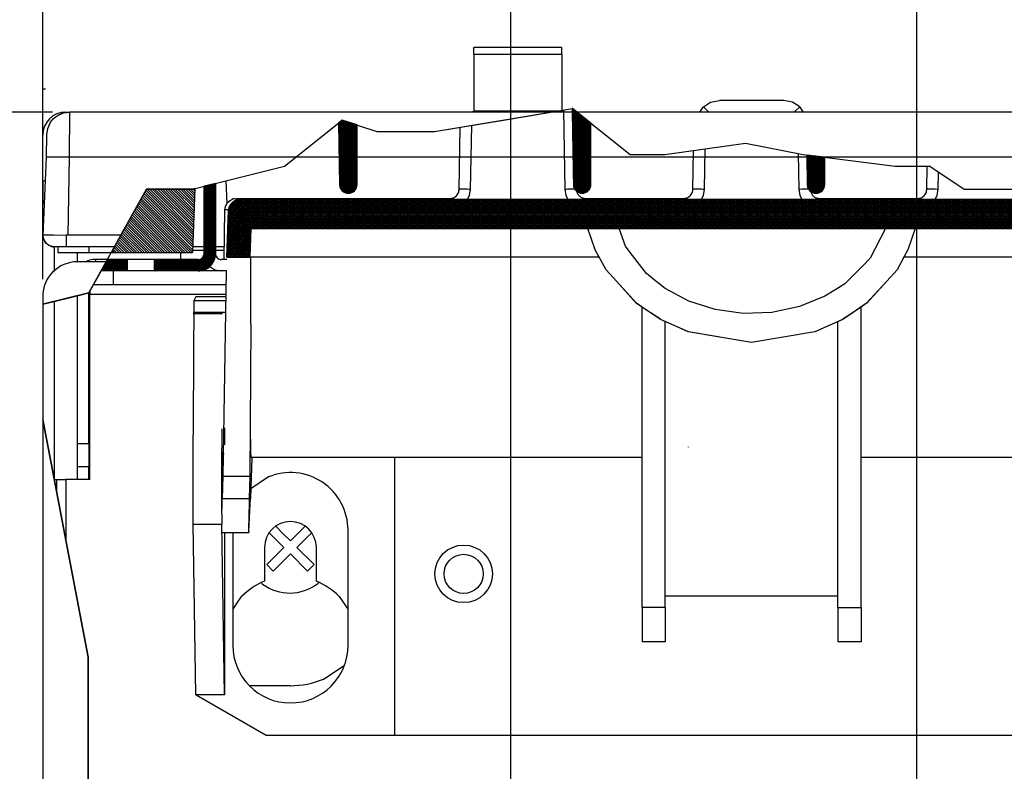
# Model space of a CAD drawing. Header units: inches. Extents: x -626 to 4489, y 2807 to 4201.
# Tile 25 of 52: x 1175 to 1260, y 3979 to 4044. Entities that reach past the tile are written whole.
import ezdxf

# ---------------------------------------------------------------- set-up
doc = ezdxf.new("R2010")
doc.units = ezdxf.units.IN
doc.layers.add('1', color=7, linetype='Continuous')
doc.styles.add('CONVERTER_11', font='txt.shx', dxfattribs={"width": 0.9})
doc.dimstyles.new('ME10_DIM_50', dxfattribs={"dimtxt": 12, "dimasz": 12, "dimexe": 2, "dimexo": 1.5, "dimgap": 2, "dimtad": 1, "dimdsep": 46, "dimtxsty": 'CONVERTER_11', "dimsah": 1, "dimcen": 0.09, "dimclrd": 2, "dimclre": 2, "dimclrt": 2, "dimadec": 0, "dimazin": 0, "dimtfac": 1, "dimtdec": 4, "dimtofl": 0, "dimtmove": 0, "dimatfit": 0, "dimfxl": 1, "dimtolj": 1, "dimtzin": 0, "dimarcsym": 0})
doc.dimstyles.new('ME10_DIM_51', dxfattribs={"dimtxt": 12, "dimasz": 12, "dimexe": 2, "dimexo": 1.5, "dimgap": 2, "dimtad": 1, "dimdsep": 46, "dimtxsty": 'CONVERTER_11', "dimsah": 1, "dimcen": 0.09, "dimclrd": 2, "dimclre": 2, "dimclrt": 2, "dimadec": 0, "dimazin": 0, "dimtfac": 1, "dimtdec": 4, "dimtofl": 0, "dimtmove": 0, "dimatfit": 0, "dimfxl": 1, "dimtolj": 1, "dimtzin": 0, "dimarcsym": 0})
doc.dimstyles.new('ME10_DIM_52', dxfattribs={"dimtxt": 12, "dimasz": 12, "dimexe": 2, "dimexo": 1.5, "dimgap": 2, "dimtad": 1, "dimdsep": 46, "dimtxsty": 'CONVERTER_11', "dimsah": 1, "dimcen": 0.09, "dimclrd": 2, "dimclre": 2, "dimclrt": 2, "dimadec": 0, "dimazin": 0, "dimtfac": 1, "dimtdec": 4, "dimtofl": 0, "dimtmove": 0, "dimatfit": 0, "dimfxl": 1, "dimtolj": 1, "dimtzin": 0, "dimarcsym": 0})
pattern_1 = [(135, (0, 0), (-0.02762135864, -0.02762135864), [])]

# ---------------------------------------------------------------- blocks, each defined once
blk = doc.blocks.new('*D117')
at = {"layer": '1', "color": 3, "lineweight": -2, "transparency": 16777216}
for p, q in [((1177.847, 4035.972), (1111.387, 4035.972)), ((1113.387, 4023.972), (1113.387, 3690.57)), ((1113.387, 3327.967), (1113.387, 3661.37)), ((1181.777, 3315.967), (1111.387, 3315.967))]:
    blk.add_line(p, q, dxfattribs=at)
at = {"layer": '1', "color": 3, "transparency": 16777216}
for points in [[(1111.387, 4023.972), (1115.387, 4023.972), (1113.387, 4035.972)], [(1111.387, 3327.967), (1115.387, 3327.967), (1113.387, 3315.967)]]:
    blk.add_solid(points, dxfattribs=at)
at = {"layer": 'Defpoints', "color": 0, "transparency": 16777216}
for p in [(1113.387, 4035.972), (1179.347, 4035.972), (1183.277, 3315.967)]:
    blk.add_point(p, dxfattribs=at)
at = {"layer": '1', "color": 3, "transparency": 16777216, "insert": (1113.387, 3675.97), "char_height": 12, "attachment_point": 5, "rotation": 90, "style": 'CONVERTER_11'}
blk.add_mtext('\\A1;719', dxfattribs=at)
blk = doc.blocks.new('*D118')
at = {"layer": '1', "color": 3, "lineweight": -2, "transparency": 16777216}
for p, q in [((1176.999, 4021.472), (1176.999, 4132.89)), ((1252.873, 3974.29), (1252.873, 4132.89)), ((1188.999, 4130.89), (1203.936, 4130.89)), ((1240.873, 4130.89), (1225.936, 4130.89))]:
    blk.add_line(p, q, dxfattribs=at)
at = {"layer": '1', "color": 3, "transparency": 16777216}
for points in [[(1188.999, 4132.89), (1188.999, 4128.89), (1176.999, 4130.89)], [(1240.873, 4132.89), (1240.873, 4128.89), (1252.873, 4130.89)]]:
    blk.add_solid(points, dxfattribs=at)
at = {"layer": 'Defpoints', "color": 0, "transparency": 16777216}
for p in [(1252.873, 4130.89), (1176.999, 4019.972), (1252.873, 3972.79)]:
    blk.add_point(p, dxfattribs=at)
at = {"layer": '1', "color": 3, "transparency": 16777216, "insert": (1214.936, 4130.89), "char_height": 12, "attachment_point": 5, "rotation": 0.00014, "style": 'CONVERTER_11'}
blk.add_mtext('\\A1;76', dxfattribs=at)
blk = doc.blocks.new('*D119')
at = {"layer": '1', "color": 3, "lineweight": -2, "transparency": 16777216}
for p, q in [((1176.999, 4021.472), (1176.999, 4074.421)), ((1217.626, 3930.94), (1217.626, 4074.421)), ((1164.999, 4072.421), (1152.999, 4072.421)), ((1229.626, 4072.421), (1241.626, 4072.421))]:
    blk.add_line(p, q, dxfattribs=at)
at = {"layer": '1', "color": 3, "transparency": 16777216}
for points in [[(1164.999, 4074.421), (1164.999, 4070.421), (1176.999, 4072.421)], [(1229.626, 4074.421), (1229.626, 4070.421), (1217.626, 4072.421)]]:
    blk.add_solid(points, dxfattribs=at)
at = {"layer": 'Defpoints', "color": 0, "transparency": 16777216}
for p in [(1217.626, 4072.421), (1176.999, 4019.972), (1217.626, 3929.44)]:
    blk.add_point(p, dxfattribs=at)
at = {"layer": '1', "color": 3, "transparency": 16777216, "insert": (1250.826, 4072.421), "char_height": 12, "attachment_point": 5, "rotation": 0.00014, "style": 'CONVERTER_11'}
blk.add_mtext('\\A1;41', dxfattribs=at)

msp = doc.modelspace()

# ---------------------------------------------------------------- hatches: boundary and pattern name
at = {"linetype": 'Continuous'}
h = msp.add_hatch(dxfattribs=at)
h.set_pattern_fill('_USER', color=253, scale=0.019531, angle=45, pattern_type=0)
h.set_pattern_definition([(45, (0, 0), (-0.01381067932, 0.01381067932), [])])
edge = h.paths.add_edge_path()
edge.add_line((1223.067, 4029.657), (1222.952, 4036.271))
edge.add_line((1222.952, 4036.271), (1222.999, 4036.279))
edge.add_line((1222.999, 4036.279), (1224.58, 4035.014))
edge.add_line((1224.58, 4035.014), (1224.58, 4029.67))
edge.add_arc((1223.83, 4029.67), 0.75, -90.00001, 0.00008, ccw=False)
edge.add_line((1223.83, 4028.92), (1223.817, 4028.92))
edge.add_arc((1223.817, 4029.67), 0.75, 181.00015, 270.00005, ccw=False)
h = msp.add_hatch(dxfattribs=at)
h.set_pattern_fill('_USER', color=253, scale=0.019531, angle=135, pattern_type=0)
h.set_pattern_definition([(135, (0, 0), (-0.01381067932, -0.01381067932), [])])
edge = h.paths.add_edge_path()
edge.add_line((1202.767, 4029.657), (1202.674, 4035.018))
edge.add_line((1202.674, 4035.018), (1202.999, 4035.279))
edge.add_line((1202.999, 4035.279), (1204.28, 4034.852))
edge.add_line((1204.28, 4034.852), (1204.28, 4029.67))
edge.add_arc((1203.53, 4029.67), 0.75, -90.00002, 0.00002, ccw=False)
edge.add_line((1203.53, 4028.92), (1203.517, 4028.92))
edge.add_arc((1203.517, 4029.67), 0.75, 181.00012, 270.00008, ccw=False)
h = msp.add_hatch(dxfattribs=at)
h.set_pattern_fill('_USER', color=253, scale=0.027621, angle=135, pattern_type=0)
h.set_pattern_definition([(135, (0, 0), (-0.01953125, -0.01953125), [])])
edge = h.paths.add_edge_path()
edge.add_line((1243.367, 4029.657), (1243.322, 4032.238))
edge.add_line((1243.322, 4032.238), (1244.88, 4032.044))
edge.add_line((1244.88, 4032.044), (1244.88, 4029.67))
edge.add_arc((1244.13, 4029.67), 0.75, -90.00007, 0.00006, ccw=False)
edge.add_line((1244.13, 4028.92), (1244.117, 4028.92))
edge.add_arc((1244.117, 4029.67), 0.75, 181.00013, 270.00007, ccw=False)
h = msp.add_hatch(dxfattribs=at)
h.set_pattern_fill('_USER', color=253, scale=0.039062, angle=135, pattern_type=0)
h.set_pattern_definition(pattern_1)
edge = h.paths.add_edge_path()
edge.add_line((1186.671, 4023.172), (1190.499, 4023.172))
edge.add_arc((1190.499, 4023.672), 0.5, 269.99877, 360.00123)
edge.add_line((1190.999, 4023.672), (1190.999, 4029.529))
edge.add_line((1190.999, 4029.529), (1191.999, 4029.779))
edge.add_line((1191.999, 4029.779), (1191.999, 4023.672))
edge.add_arc((1190.499, 4023.672), 1.5, -90.00041, 0.00041, ccw=False)
edge.add_line((1190.499, 4022.172), (1186.671, 4022.172))
edge.add_line((1186.671, 4022.172), (1186.671, 4023.172))
h = msp.add_hatch(dxfattribs=at)
h.set_pattern_fill('_USER', color=253, scale=0.15625, angle=135, pattern_type=0)
h.set_pattern_definition([(135, (0, 0), (-0.1104854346, -0.1104854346), [])])
h.paths.add_polyline_path([(1190.192, 4029.327), (1189.999, 4029.279), (1185.999, 4029.279), (1182.94, 4023.772), (1189.998, 4023.772)])
h = msp.add_hatch(dxfattribs=at)
h.set_pattern_fill('_USER', color=253, scale=0.110485, angle=135, pattern_type=0)
h.set_pattern_definition([(135, (0, 0), (-0.078125, -0.078125), [])])
h.paths.add_polyline_path([(1193.839, 4028.331), (1193.781, 4028.304), (1193.69, 4028.262), (1193.579, 4028.211), (1193.428, 4028.091), (1193.409, 4028.068), (1193.304, 4027.946), (1193.234, 4027.806), (1193.193, 4027.725), (1193.175, 4027.69), (1193.124, 4027.407), (1192.983, 4023.372), (1194.983, 4023.372), (1195.07, 4025.872), (1281.999, 4025.872), (1282.086, 4023.372), (1284.086, 4023.372), (1283.945, 4027.407), (1283.894, 4027.69), (1283.876, 4027.725), (1283.835, 4027.806), (1283.765, 4027.946), (1283.66, 4028.068), (1283.641, 4028.091), (1283.49, 4028.211), (1283.379, 4028.262), (1283.289, 4028.304), (1283.23, 4028.331), (1282.946, 4028.372), (1194.123, 4028.372)])
h = msp.add_hatch(dxfattribs=at)
h.set_pattern_fill('_USER', color=253, scale=0.110485, angle=45, pattern_type=0)
h.set_pattern_definition([(45, (0, 0), (-0.078125, 0.078125), [])])
edge = h.paths.add_edge_path()
edge.add_line((1193.124, 4027.407), (1192.983, 4023.372))
edge.add_line((1192.983, 4023.372), (1194.983, 4023.372))
edge.add_line((1194.983, 4023.372), (1195.07, 4025.872))
edge.add_line((1195.07, 4025.872), (1281.999, 4025.872))
edge.add_line((1281.999, 4025.872), (1282.086, 4023.372))
edge.add_line((1282.086, 4023.372), (1284.086, 4023.372))
edge.add_line((1284.086, 4023.372), (1283.945, 4027.407))
edge.add_arc((1282.946, 4027.372), 1, 1.99819, 89.99908)
edge.add_line((1282.946, 4028.372), (1194.123, 4028.372))
edge.add_arc((1194.123, 4027.372), 1, 90.00107, 178.00187)
h = msp.add_hatch(dxfattribs=at)
h.set_pattern_fill('_USER', color=253, scale=0.039062, angle=135, pattern_type=0)
h.set_pattern_definition(pattern_1)
h.paths.add_polyline_path([(1182.051, 4022.172), (1184.328, 4022.172), (1184.328, 4023.172), (1182.607, 4023.172)])

# ---------------------------------------------------------------- linework, layer by layer
at = {"color": 7, "linetype": 'Continuous'}
for p, q in [((1214.417, 4040.96), (1214.417, 4041.582)), ((1222.052, 4041.582), (1214.417, 4041.582)), ((1222.052, 4040.96), (1222.052, 4041.582)), ((1214.417, 4040.96), (1214.417, 4036.039)), ((1222.052, 4040.96), (1222.052, 4036.039)), ((1177.242, 4037.972), (1176.999, 4037.972)), ((1222.952, 4036.271), (1223.067, 4029.657)), ((1234.047, 4035.972), (1234.332, 4036.391)), ((1234.332, 4036.391), (1234.357, 4036.416)), ((1234.357, 4036.416), (1234.981, 4036.825)), ((1234.357, 4036.416), (1234.381, 4036.391)), ((1234.381, 4036.391), (1234.793, 4035.977)), ((1234.981, 4036.825), (1235.746, 4036.977)), ((1241.319, 4036.977), (1235.746, 4036.977)), ((1242.084, 4036.825), (1241.319, 4036.977)), ((1242.708, 4036.416), (1242.084, 4036.825)), ((1242.272, 4035.977), (1242.684, 4036.391)), ((1242.684, 4036.391), (1242.708, 4036.416)), ((1242.708, 4036.416), (1242.733, 4036.391)), ((1242.733, 4036.391), (1243.018, 4035.972)), ((1177.685, 4035.085), (1177.945, 4035.399)), ((1177.945, 4035.399), (1177.926, 4035.375)), ((1177.945, 4035.399), (1178.263, 4035.653)), ((1178.263, 4035.653), (1178.802, 4035.896)), ((1178.354, 4035.708), (1178.309, 4035.674)), ((1178.365, 4035.712), (1178.354, 4035.708)), ((1178.692, 4035.847), (1178.365, 4035.712)), ((1178.802, 4035.896), (1179.347, 4035.972)), ((1178.834, 4035.905), (1178.818, 4035.899)), ((1179.347, 4035.972), (1178.834, 4035.905)), ((1178.999, 4035.972), (1179.347, 4035.972)), ((1287, 4035.972), (1179.347, 4035.972)), ((1214.313, 4035.977), (1214.291, 4035.972)), ((1214.417, 4035.982), (1214.417, 4036.039)), ((1222.052, 4036.039), (1214.417, 4036.039)), ((1222.052, 4035.982), (1214.417, 4035.982)), ((1222.052, 4035.982), (1222.052, 4036.039)), ((1222.156, 4035.977), (1222.177, 4035.972)), ((1234.684, 4035.972), (1234.717, 4035.977)), ((1234.684, 4035.972), (1234.717, 4035.977)), ((1234.717, 4035.977), (1242.352, 4035.977)), ((1242.352, 4035.977), (1242.386, 4035.972)), ((1242.386, 4035.972), (1242.352, 4035.977)), ((1177.347, 4034.007), (1177.433, 4034.551)), ((1177.433, 4034.551), (1177.685, 4035.085)), ((1177.663, 4035.038), (1177.625, 4034.989)), ((1202.674, 4035.018), (1202.767, 4029.657)), ((1204.28, 4029.67), (1204.28, 4034.852)), ((1213.142, 4029.258), (1213.237, 4034.652)), ((1224.58, 4029.67), (1224.58, 4035.014)), ((1176.999, 4029.972), (1176.999, 4033.972)), ((1177.313, 4032.042), (1177.347, 4034.007)), ((1177.021, 4025.29), (1177.313, 4032.042)), ((1233.442, 4029.258), (1233.502, 4032.636)), ((1243.322, 4032.238), (1243.367, 4029.657)), ((1244.88, 4029.67), (1244.88, 4032.044)), ((1253.743, 4029.258), (1253.778, 4031.279)), ((1176.999, 4029.972), (1176.999, 4027.972)), ((1190.999, 4023.672), (1190.999, 4029.529)), ((1191.999, 4029.779), (1191.999, 4023.672)), ((1192.881, 4029.999), (1192.984, 4028.03)), ((1190.192, 4029.327), (1189.998, 4023.772)), ((1203.53, 4028.92), (1203.517, 4028.92)), ((1223.355, 4029.095), (1223.369, 4029.014)), ((1223.83, 4028.92), (1223.817, 4028.92)), ((1243.655, 4029.095), (1243.669, 4029.014)), ((1244.13, 4028.92), (1244.117, 4028.92)), ((1192.812, 4027.49), (1192.86, 4027.776)), ((1192.812, 4027.49), (1192.86, 4027.776)), ((1192.86, 4027.776), (1192.987, 4028.037)), ((1192.86, 4027.776), (1192.987, 4028.037)), ((1192.888, 4027.855), (1192.88, 4027.817)), ((1192.927, 4027.913), (1192.888, 4027.855)), ((1192.987, 4028.037), (1193.199, 4028.256)), ((1192.987, 4028.037), (1193.111, 4028.185)), ((1193.111, 4028.185), (1193.1, 4028.172)), ((1193.111, 4028.185), (1193.262, 4028.306)), ((1193.124, 4027.407), (1193.175, 4027.69)), ((1193.175, 4027.69), (1193.193, 4027.725)), ((1193.193, 4027.725), (1193.234, 4027.806)), ((1193.199, 4028.256), (1193.262, 4028.306)), ((1193.234, 4027.806), (1193.304, 4027.946)), ((1193.262, 4028.306), (1193.525, 4028.429)), ((1193.262, 4028.306), (1193.525, 4028.429)), ((1193.304, 4027.946), (1193.409, 4028.068)), ((1193.429, 4028.396), (1193.372, 4028.358)), ((1193.409, 4028.068), (1193.428, 4028.091)), ((1193.428, 4028.091), (1193.579, 4028.211)), ((1193.472, 4028.405), (1193.429, 4028.396)), ((1193.525, 4028.429), (1193.812, 4028.472)), ((1193.525, 4028.429), (1193.812, 4028.472)), ((1193.62, 4028.443), (1193.571, 4028.436)), ((1193.579, 4028.211), (1193.69, 4028.262)), ((1193.646, 4028.447), (1193.62, 4028.443)), ((1193.69, 4028.262), (1193.781, 4028.304)), ((1193.781, 4028.304), (1193.839, 4028.331)), ((1193.812, 4028.472), (1212.343, 4028.472)), ((1193.839, 4028.331), (1194.123, 4028.372)), ((1282.946, 4028.372), (1194.123, 4028.372)), ((1282.946, 4028.372), (1194.123, 4028.372)), ((1224.126, 4028.472), (1232.643, 4028.472)), ((1244.426, 4028.472), (1252.943, 4028.472)), ((1192.737, 4023.172), (1192.812, 4027.49)), ((1192.983, 4023.372), (1193.124, 4027.407)), ((1192.983, 4023.372), (1193.124, 4027.407)), ((1177.06, 4024.995), (1177.021, 4025.29)), ((1195.07, 4025.872), (1194.983, 4023.372)), ((1195.07, 4025.872), (1194.983, 4023.372)), ((1195.07, 4025.872), (1281.999, 4025.872)), ((1195.07, 4025.872), (1281.999, 4025.872)), ((1224.961, 4024.003), (1224.328, 4025.872)), ((1224.96, 4024.007), (1224.328, 4025.872)), ((1227.581, 4024.329), (1227.047, 4025.872)), ((1227.581, 4024.33), (1227.047, 4025.872)), ((1250.146, 4025.872), (1248.833, 4023.29)), ((1250.146, 4025.872), (1248.833, 4023.291)), ((1252.742, 4025.872), (1252.109, 4024.007)), ((1252.742, 4025.872), (1252.111, 4024.011)), ((1177.183, 4024.726), (1177.06, 4024.995)), ((1177.06, 4024.995), (1177.183, 4024.726)), ((1177.069, 4024.974), (1177.072, 4024.955)), ((1177.072, 4024.955), (1177.106, 4024.894)), ((1177.307, 4024.571), (1177.183, 4024.726)), ((1177.183, 4024.726), (1177.307, 4024.571)), ((1177.231, 4024.666), (1177.245, 4024.641)), ((1177.245, 4024.641), (1177.278, 4024.607)), ((1177.46, 4024.444), (1177.307, 4024.571)), ((1177.346, 4024.539), (1177.382, 4024.502)), ((1177.382, 4024.502), (1177.432, 4024.467)), ((1177.638, 4024.359), (1177.46, 4024.444)), ((1177.475, 4024.437), (1177.51, 4024.412)), ((1177.51, 4024.412), (1177.641, 4024.355)), ((1177.727, 4024.316), (1177.638, 4024.359)), ((1177.638, 4024.359), (1177.727, 4024.316)), ((1177.641, 4024.355), (1177.689, 4024.335)), ((1178.021, 4024.272), (1177.727, 4024.316)), ((1177.727, 4024.316), (1178.021, 4024.272)), ((1177.74, 4024.312), (1177.869, 4024.284)), ((1177.869, 4024.284), (1177.999, 4024.273)), ((1177.999, 4024.275), (1177.999, 4022.174)), ((1179.02, 4024.272), (1178.021, 4024.272)), ((1178.313, 4024.272), (1178.305, 4023.772)), ((1183.218, 4024.272), (1179.02, 4024.272)), ((1181.003, 4024.272), (1180.994, 4023.772)), ((1190.999, 4024.272), (1190.016, 4024.272)), ((1192.756, 4024.272), (1191.999, 4024.272)), ((1227.832, 4024.001), (1227.581, 4024.33)), ((1227.832, 4024.001), (1227.581, 4024.329)), ((1178.305, 4023.772), (1180.994, 4023.772)), ((1179.999, 4023.772), (1179.999, 4022.972)), ((1180.994, 4023.772), (1182.94, 4023.772)), ((1182.94, 4023.772), (1189.998, 4023.772)), ((1188.999, 4023.172), (1188.999, 4023.772)), ((1190.005, 4023.972), (1190.999, 4023.972)), ((1190.961, 4023.481), (1190.999, 4023.672)), ((1191.999, 4023.972), (1192.751, 4023.972)), ((1225.276, 4023.426), (1224.96, 4024.007)), ((1225.276, 4023.426), (1224.961, 4024.003)), ((1225.906, 4022.271), (1225.276, 4023.426)), ((1225.897, 4022.284), (1225.276, 4023.426)), ((1228.197, 4023.524), (1227.832, 4024.001)), ((1228.197, 4023.524), (1227.832, 4024.001)), ((1229.403, 4021.949), (1228.197, 4023.524)), ((1229.399, 4021.953), (1228.197, 4023.524)), ((1251.793, 4023.426), (1251.163, 4022.271)), ((1251.793, 4023.426), (1251.172, 4022.284)), ((1252.111, 4024.011), (1251.793, 4023.426)), ((1252.109, 4024.007), (1251.793, 4023.426)), ((1182.496, 4022.972), (1179.999, 4022.972)), ((1180.925, 4023.058), (1180.797, 4022.972)), ((1181.599, 4023.172), (1181.499, 4023.172)), ((1182.607, 4023.172), (1181.599, 4023.172)), ((1181.599, 4022.972), (1181.599, 4023.172)), ((1184.328, 4023.172), (1182.607, 4023.172)), ((1184.83, 4023.172), (1184.328, 4023.172)), ((1184.328, 4023.172), (1184.328, 4022.172)), ((1186.169, 4023.172), (1184.83, 4023.172)), ((1186.671, 4023.172), (1186.169, 4023.172)), ((1190.499, 4023.172), (1186.671, 4023.172)), ((1186.671, 4023.172), (1186.671, 4022.172)), ((1191.499, 4022.571), (1191.925, 4022.286)), ((1191.499, 4022.571), (1191.925, 4022.286)), ((1192.976, 4023.172), (1192.499, 4023.172)), ((1192.983, 4023.372), (1194.983, 4023.372)), ((1192.983, 4023.372), (1194.983, 4023.372)), ((1225.305, 4023.372), (1194.983, 4023.372)), ((1195.07, 4023.091), (1195.07, 4023.372)), ((1195.07, 4017.558), (1195.07, 4023.091)), ((1248.187, 4022.633), (1246.696, 4021.114)), ((1248.187, 4022.633), (1246.698, 4021.116)), ((1248.833, 4023.291), (1248.187, 4022.633)), ((1248.833, 4023.29), (1248.187, 4022.633)), ((1282.086, 4023.372), (1251.764, 4023.372)), ((1177.878, 4022.093), (1177.999, 4022.174)), ((1184.328, 4022.172), (1182.051, 4022.172)), ((1184.83, 4022.172), (1184.328, 4022.172)), ((1186.169, 4022.172), (1184.83, 4022.172)), ((1186.671, 4022.172), (1186.169, 4022.172)), ((1190.499, 4022.172), (1186.671, 4022.172)), ((1191.073, 4022.286), (1190.499, 4022.172)), ((1191.073, 4022.286), (1190.499, 4022.172)), ((1192.941, 4022.172), (1190.499, 4022.172)), ((1191.925, 4022.286), (1192.499, 4022.172)), ((1191.925, 4022.286), (1192.499, 4022.172)), ((1192.668, 4004.363), (1192.941, 4022.172)), ((1226.805, 4021.284), (1225.897, 4022.284)), ((1226.805, 4021.284), (1225.906, 4022.271)), ((1230.087, 4021.402), (1229.399, 4021.953)), ((1230.087, 4021.402), (1229.403, 4021.949)), ((1251.172, 4022.284), (1250.264, 4021.284)), ((1251.163, 4022.271), (1250.264, 4021.284)), ((1181.685, 4020.972), (1181.385, 4020.972)), ((1183.099, 4020.972), (1181.685, 4020.972)), ((1192.899, 4020.972), (1183.099, 4020.972)), ((1228.557, 4019.361), (1226.805, 4021.284)), ((1228.531, 4019.382), (1226.805, 4021.284)), ((1230.473, 4021.093), (1230.087, 4021.402)), ((1230.473, 4021.093), (1230.087, 4021.402)), ((1231.039, 4020.641), (1230.473, 4021.093)), ((1231.033, 4020.645), (1230.473, 4021.093)), ((1246.626, 4021.07), (1245.834, 4020.57)), ((1246.625, 4021.07), (1245.834, 4020.57)), ((1246.698, 4021.116), (1246.625, 4021.07)), ((1246.696, 4021.114), (1246.626, 4021.07)), ((1250.264, 4021.284), (1248.521, 4019.37)), ((1250.264, 4021.284), (1248.538, 4019.382)), ((1179.999, 4020.029), (1179.999, 4007.172)), ((1180.999, 4007.172), (1180.999, 4020.279)), ((1181.099, 4020.459), (1181.099, 4020.393)), ((1181.099, 4020.393), (1181.099, 4020.172)), ((1181.099, 4004.072), (1181.099, 4020.172)), ((1233.073, 4019.557), (1231.033, 4020.645)), ((1233.073, 4019.557), (1231.039, 4020.641)), ((1245.834, 4020.57), (1244.896, 4019.978)), ((1245.834, 4020.57), (1244.899, 4019.979)), ((1176.999, 4019.972), (1176.999, 4019.279)), ((1176.999, 4019.972), (1176.999, 3830.058)), ((1177.999, 4019.529), (1177.999, 4004.072)), ((1190.283, 4019.918), (1190.108, 4019.569)), ((1192.85, 4019.569), (1190.108, 4019.569)), ((1190.108, 4019.569), (1190.108, 4018.569)), ((1192.862, 4019.918), (1190.283, 4019.918)), ((1228.549, 4019.37), (1228.531, 4019.382)), ((1229.035, 4019.042), (1228.549, 4019.37)), ((1229.717, 4018.581), (1228.557, 4019.361)), ((1235.377, 4018.821), (1233.073, 4019.557)), ((1235.377, 4018.821), (1233.073, 4019.557)), ((1244.899, 4019.979), (1242.68, 4019.082)), ((1244.896, 4019.978), (1242.68, 4019.082)), ((1248.521, 4019.37), (1247.352, 4018.581)), ((1248.521, 4019.37), (1248.035, 4019.042)), ((1248.538, 4019.382), (1248.521, 4019.37)), ((1190.108, 4018.569), (1190.059, 4018.47)), ((1192.608, 4018.569), (1190.108, 4018.569)), ((1192.559, 4018.47), (1192.608, 4018.569)), ((1192.815, 4018.569), (1192.608, 4018.569)), ((1229.717, 4018.581), (1229.035, 4019.042)), ((1229.035, 4003.96), (1229.035, 4019.042)), ((1229.73, 4018.572), (1229.717, 4018.581)), ((1229.73, 4018.572), (1229.717, 4018.581)), ((1230.623, 4017.971), (1229.73, 4018.572)), ((1230.612, 4017.976), (1229.73, 4018.572)), ((1237.816, 4018.49), (1235.377, 4018.821)), ((1237.816, 4018.49), (1235.377, 4018.821)), ((1240.285, 4018.578), (1237.816, 4018.49)), ((1240.285, 4018.578), (1237.816, 4018.49)), ((1242.68, 4019.082), (1240.285, 4018.578)), ((1242.68, 4019.082), (1240.285, 4018.578)), ((1247.352, 4018.581), (1246.446, 4017.971)), ((1247.352, 4018.581), (1246.458, 4017.976)), ((1248.035, 4019.042), (1247.352, 4018.581)), ((1248.035, 4003.96), (1248.035, 4019.042)), ((1195.07, 4017.558), (1194.983, 4004.363)), ((1230.623, 4017.971), (1230.612, 4017.976)), ((1230.634, 4017.964), (1230.623, 4017.971)), ((1231.035, 4017.788), (1230.623, 4017.971)), ((1232.06, 4017.33), (1230.634, 4017.964)), ((1232.06, 4017.33), (1231.035, 4017.788)), ((1231.035, 4003.96), (1231.035, 4017.788)), ((1246.446, 4017.971), (1245.009, 4017.33)), ((1246.435, 4017.964), (1245.009, 4017.33)), ((1246.035, 4003.96), (1246.035, 4017.788)), ((1246.446, 4017.971), (1246.435, 4017.964)), ((1246.458, 4017.976), (1246.446, 4017.971)), ((1233.043, 4016.893), (1232.06, 4017.33)), ((1233.037, 4016.894), (1232.06, 4017.33)), ((1238.535, 4015.972), (1233.037, 4016.894)), ((1238.535, 4015.972), (1233.054, 4016.888)), ((1244.032, 4016.894), (1238.535, 4015.972)), ((1244.015, 4016.888), (1238.535, 4015.972)), ((1244.026, 4016.893), (1244.015, 4016.888)), ((1245.009, 4017.33), (1244.026, 4016.893)), ((1245.009, 4017.33), (1244.032, 4016.894)), ((1192.763, 4008.569), (1192.763, 4007.07)), ((1179.999, 4007.172), (1179.999, 4005.172)), ((1180.999, 4007.172), (1180.999, 4005.172)), ((1195.072, 4006.377), (1195.07, 4007.558)), ((1195.081, 4006.074), (1195.072, 4006.377)), ((1233.054, 4006.888), (1233.043, 4006.893)), ((1192.735, 4006.272), (1192.552, 4006.272)), ((1192.569, 4006.272), (1192.569, 4006.282)), ((1195.153, 4005.972), (1195.021, 4002.433)), ((1195.097, 4005.972), (1195.081, 4006.074)), ((1229.035, 4005.972), (1195.097, 4005.972)), ((1207.535, 4005.972), (1207.535, 3981.878)), ((1281.972, 4005.972), (1248.035, 4005.972)), ((1180.999, 4005.172), (1179.999, 4005.172)), ((1179.999, 4005.172), (1179.999, 4004.072)), ((1180.999, 4004.072), (1180.999, 4005.172)), ((1177.991, 4004.072), (1178.199, 4004.072)), ((1178.199, 4004.072), (1178.999, 4004.072)), ((1178.199, 4004.072), (1178.199, 4003.486)), ((1181.099, 4004.072), (1178.999, 4004.072)), ((1192.601, 4002.433), (1192.668, 4004.363)), ((1192.668, 4004.363), (1194.983, 4004.363)), ((1194.983, 4004.363), (1194.927, 4002.433)), ((1196.586, 4004.291), (1195.052, 4003.267)), ((1229.035, 3992.972), (1229.035, 4003.96)), ((1231.035, 3992.972), (1231.035, 4003.96)), ((1246.035, 3992.972), (1246.035, 4003.96)), ((1248.035, 3992.972), (1248.035, 4003.96)), ((1178.199, 4003.486), (1178.199, 4002.979)), ((1194.927, 4002.433), (1194.879, 4000.547)), ((1194.981, 4001.411), (1195.021, 4002.433)), ((1192.574, 4001.672), (1192.552, 4001.672)), ((1194.922, 4000.103), (1194.981, 4001.411)), ((1194.879, 4000.547), (1194.871, 4000.099)), ((1190.039, 4000.187), (1190.262, 3985.417)), ((1190.039, 4000.187), (1192.539, 4000.187)), ((1192.763, 3985.381), (1192.539, 4000.187)), ((1194.871, 4000.099), (1194.868, 3999.679)), ((1194.868, 3999.679), (1194.876, 3999.472)), ((1194.876, 3999.472), (1194.898, 3999.682)), ((1194.898, 3999.682), (1194.922, 4000.103)), ((1197.248, 3999.99), (1197.824, 3999.413)), ((1199.175, 3999.413), (1199.751, 3999.99)), ((1203.499, 3989.672), (1203.499, 3999.672)), ((1192.56, 3999.472), (1194.876, 3999.472)), ((1192.763, 3999.472), (1192.763, 3985.381)), ((1193.499, 3999.472), (1193.499, 3989.672)), ((1197.258, 3998.847), (1196.682, 3999.424)), ((1197.934, 3998.172), (1197.258, 3998.847)), ((1197.824, 3999.413), (1198.499, 3998.738)), ((1198.499, 3998.738), (1199.175, 3999.413)), ((1199.985, 3999.092), (1199.065, 3998.172)), ((1200.317, 3999.424), (1199.985, 3999.092)), ((1196.249, 3998.172), (1196.249, 3995.234)), ((1196.449, 3996.687), (1197.934, 3998.172)), ((1199.065, 3998.172), (1200.55, 3996.687)), ((1200.749, 3995.234), (1200.749, 3998.172)), ((1198.499, 3997.606), (1197.014, 3996.121)), ((1199.984, 3996.121), (1198.499, 3997.606)), ((1197.014, 3996.121), (1196.449, 3996.687)), ((1200.55, 3996.687), (1199.984, 3996.121)), ((1196.089, 3994.98), (1195.999, 3995.079)), ((1200.962, 3995.104), (1200.869, 3995.034)), ((1193.499, 3992.781), (1194.257, 3993.915)), ((1202.742, 3993.915), (1203.499, 3992.781)), ((1231.035, 3993.972), (1246.035, 3993.972)), ((1229.035, 3992.972), (1229.035, 3989.972)), ((1231.035, 3992.972), (1229.035, 3992.972)), ((1231.035, 3992.972), (1231.035, 3989.972)), ((1246.035, 3992.972), (1246.035, 3989.972)), ((1246.035, 3992.972), (1248.035, 3992.972)), ((1248.035, 3992.972), (1248.035, 3989.972)), ((1201.37, 3986.743), (1203.154, 3987.935)), ((1198.499, 3986.172), (1194.94, 3986.172)), ((1190.283, 3985.381), (1190.262, 3985.417)), ((1190.262, 3985.417), (1190.323, 3985.381)), ((1190.283, 3985.381), (1196.351, 3981.878)), ((1190.323, 3985.381), (1196.392, 3981.878)), ((1192.763, 3985.381), (1190.323, 3985.381)), ((1196.392, 3981.878), (1196.351, 3981.878)), ((1196.392, 3981.878), (1207.535, 3981.878)), ((1207.535, 3981.878), (1269.535, 3981.878)), ((1207.535, 3981.878), (1269.535, 3981.878))]:
    msp.add_line(p, q, dxfattribs=at)
at = {"color": 9, "linetype": 'Continuous'}
for p, q in [((1222.052, 4040.96), (1214.417, 4040.96)), ((1179.313, 4032.042), (1179.347, 4035.972)), ((1222.206, 4036.147), (1222.326, 4029.258)), ((1214.142, 4029.258), (1214.239, 4034.819)), ((1177.39, 4032.05), (1177.313, 4032.042)), ((1177.639, 4032.055), (1177.39, 4032.05)), ((1178.219, 4032.055), (1177.639, 4032.055)), ((1179.313, 4032.042), (1178.219, 4032.055)), ((1179.195, 4025.29), (1179.313, 4032.042)), ((1287, 4032.042), (1179.313, 4032.042)), ((1234.443, 4029.258), (1234.504, 4032.779)), ((1242.572, 4032.364), (1242.626, 4029.258)), ((1254.743, 4029.258), (1254.769, 4030.766)), ((1177.277, 4029.972), (1176.999, 4029.972)), ((1213.877, 4028.372), (1214.058, 4028.743)), ((1214.058, 4028.743), (1214.142, 4029.258)), ((1222.326, 4029.258), (1222.411, 4028.743)), ((1222.411, 4028.743), (1222.592, 4028.372)), ((1223.192, 4029.264), (1223.204, 4029.264)), ((1234.177, 4028.372), (1234.358, 4028.743)), ((1234.358, 4028.743), (1234.443, 4029.258)), ((1242.626, 4029.258), (1242.711, 4028.743)), ((1242.711, 4028.743), (1242.892, 4028.372)), ((1243.492, 4029.264), (1243.504, 4029.264)), ((1254.477, 4028.372), (1254.658, 4028.743)), ((1254.658, 4028.743), (1254.743, 4029.258)), ((1193.812, 4028.341), (1193.812, 4028.472)), ((1193.812, 4028.318), (1193.812, 4028.341)), ((1212.343, 4028.388), (1212.343, 4028.472)), ((1212.343, 4028.372), (1212.343, 4028.388)), ((1224.126, 4028.388), (1224.126, 4028.472)), ((1224.126, 4028.372), (1224.126, 4028.388)), ((1232.643, 4028.388), (1232.643, 4028.472)), ((1232.643, 4028.372), (1232.643, 4028.388)), ((1244.426, 4028.388), (1244.426, 4028.472)), ((1244.426, 4028.372), (1244.426, 4028.388)), ((1252.943, 4028.388), (1252.943, 4028.472)), ((1252.943, 4028.372), (1252.943, 4028.388)), ((1193.105, 4027.497), (1193.14, 4027.497)), ((1177.021, 4025.29), (1177.098, 4025.298)), ((1177.098, 4025.298), (1177.347, 4025.303)), ((1177.347, 4025.303), (1177.926, 4025.303)), ((1177.926, 4025.303), (1179.02, 4025.29)), ((1179.02, 4025.29), (1179.02, 4024.354)), ((1179.195, 4025.29), (1179.02, 4025.29)), ((1183.783, 4025.29), (1179.195, 4025.29)), ((1179.02, 4024.354), (1179.02, 4024.272)), ((1183.099, 4022.172), (1183.099, 4020.972)), ((1181.099, 4020.172), (1192.871, 4020.172)), ((1190.059, 4018.47), (1192.559, 4018.47)), ((1180.999, 4007.172), (1179.999, 4007.172)), ((1178.999, 4004.072), (1178.999, 3998.779)), ((1192.601, 4002.433), (1194.927, 4002.433)), ((1231.035, 3989.972), (1229.035, 3989.972)), ((1248.035, 3989.972), (1246.035, 3989.972))]:
    msp.add_line(p, q, dxfattribs=at)
at = {"color": 12, "linetype": 'Continuous'}
for p, q in [((1210.999, 4034.279), (1222.999, 4036.279)), ((1222.999, 4036.279), (1222.952, 4036.271)), ((1224.58, 4035.014), (1222.999, 4036.279)), ((1222.999, 4036.279), (1227.999, 4032.279)), ((1197.999, 4031.279), (1202.999, 4035.279)), ((1202.999, 4035.279), (1202.674, 4035.018)), ((1204.28, 4034.852), (1202.999, 4035.279)), ((1202.999, 4035.279), (1205.999, 4034.279)), ((1205.999, 4034.279), (1210.999, 4034.279)), ((1230.999, 4032.279), (1237.999, 4033.279)), ((1237.999, 4033.279), (1242.999, 4032.279)), ((1227.999, 4032.279), (1230.999, 4032.279)), ((1242.999, 4032.279), (1250.999, 4031.279)), ((1244.88, 4032.044), (1243.322, 4032.238)), ((1189.999, 4029.279), (1197.999, 4031.279)), ((1250.999, 4031.279), (1253.999, 4031.279)), ((1253.999, 4031.279), (1256.999, 4029.279)), ((1191.999, 4029.779), (1190.999, 4029.529)), ((1185.999, 4029.279), (1182.94, 4023.772)), ((1183.783, 4025.29), (1185.999, 4029.279)), ((1185.999, 4029.279), (1189.999, 4029.279)), ((1189.999, 4029.279), (1185.999, 4029.279)), ((1190.192, 4029.327), (1189.999, 4029.279)), ((1256.999, 4029.279), (1267.999, 4029.279)), ((1183.218, 4024.272), (1183.783, 4025.29)), ((1183.218, 4024.272), (1182.94, 4023.772)), ((1183.38, 4024.563), (1183.282, 4024.387)), ((1182.496, 4022.972), (1180.999, 4020.279)), ((1182.607, 4023.172), (1182.051, 4022.172)), ((1182.496, 4022.972), (1182.607, 4023.172)), ((1180.999, 4020.279), (1176.999, 4019.279)), ((1176.999, 4009.279), (1180.93, 3988.644)), ((1180.93, 3988.644), (1180.93, 3976.644))]:
    msp.add_line(p, q, dxfattribs=at)
at = {"color": 7, "linetype": 'Continuous'}
for radius in [2.5, 2.5, 1.7]:
    msp.add_circle((1213.535, 3995.878), radius, dxfattribs=at)
for centre, radius, start, end in [((1178.999, 4033.972), 2, 90.00013, 179.99987), ((1214.417, 4034.982), 1, 90.00821, 96.00825), ((1222.052, 4034.982), 1, 83.99175, 89.99179), ((1203.517, 4029.67), 0.75, 181.00012, 270.00008), ((1203.53, 4029.67), 0.75, 269.99998, 0.00002), ((1223.817, 4029.67), 0.75, 181.00015, 270.00005), ((1223.83, 4029.67), 0.75, 269.99999, 0.00008), ((1244.117, 4029.67), 0.75, 181.00013, 270.00007), ((1244.13, 4029.67), 0.75, 269.99993, 0.00006), ((1194.123, 4027.372), 1, 90.00107, 178.00187), ((1190.499, 4023.672), 0.5, 269.99877, 0.00123), ((1190.499, 4023.672), 1.5, 269.99959, 0.00041), ((1190.499, 4023.672), 0.5, 337.50024, 0.00074), ((1192.499, 4023.672), 0.5, 179.99925, 202.49978), ((1192.499, 4023.672), 0.5, 179.99874, 270.00126), ((1179.999, 4019.972), 3, 90.00009, 179.99991), ((1181.499, 4021.672), 1.5, 90.00162, 112.5015), ((1181.499, 4021.672), 1.5, 90.00162, 112.5015), ((1181.499, 4021.672), 1.5, 90.00162, 112.5015), ((1198.499, 3999.672), 5, 0.0002, 112.49992), ((1198.499, 3998.172), 2.25, 0, 180), ((1198.499, 3989.672), 6, 112.02449, 135.00024), ((1198.499, 3989.672), 6, 44.99976, 67.97551), ((1198.442, 3998.214), 4, 233.95735, 307.34557), ((1198.499, 3989.672), 5, 180, 0), ((1198.499, 3993.672), 7.5, 269.99978, 292.4998)]:
    msp.add_arc(centre, radius, start, end, dxfattribs=at)
for points in [[(1212.343, 4028.472), (1212.547, 4028.499), (1212.739, 4028.577), (1212.903, 4028.702), (1213.031, 4028.864), (1213.112, 4029.054), (1213.142, 4029.258)], [(1223.369, 4029.014), (1223.484, 4028.795), (1223.66, 4028.622), (1223.882, 4028.51), (1224.126, 4028.472)], [(1232.643, 4028.472), (1232.848, 4028.499), (1233.039, 4028.577), (1233.204, 4028.702), (1233.331, 4028.864), (1233.412, 4029.054), (1233.442, 4029.258)], [(1243.669, 4029.014), (1243.784, 4028.795), (1243.96, 4028.622), (1244.182, 4028.51), (1244.426, 4028.472)], [(1252.943, 4028.472), (1253.148, 4028.499), (1253.339, 4028.577), (1253.504, 4028.702), (1253.631, 4028.864), (1253.713, 4029.054), (1253.743, 4029.258)], [(1190.108, 4018.569), (1190.093, 4015.822), (1190.081, 4013.611), (1190.071, 4011.875), (1190.063, 4010.552), (1190.057, 4009.579), (1190.052, 4008.895), (1190.048, 4008.438), (1190.045, 4008.145), (1190.042, 4007.956), (1190.039, 4007.808), (1190.038, 4007.761), (1190.037, 4007.674), (1190.036, 4007.57), (1190.035, 4007.42), (1190.03, 4006.885), (1190.027, 4006.333), (1190.025, 4006.096), (1190.024, 4005.865), (1190.022, 4005.187), (1190.021, 4004.502), (1190.021, 4004.238), (1190.021, 4003.975), (1190.021, 4003.274), (1190.023, 4002.578), (1190.023, 4002.335), (1190.024, 4002.1), (1190.027, 4001.557), (1190.031, 4000.985), (1190.034, 4000.618), (1190.039, 4000.187)], [(1192.559, 4008.47), (1192.555, 4008.429), (1192.551, 4008.339), (1192.547, 4008.2), (1192.543, 4008.014), (1192.538, 4007.695), (1192.534, 4007.304), (1192.53, 4006.845), (1192.527, 4006.329), (1192.524, 4005.768), (1192.522, 4005.17), (1192.521, 4004.233), (1192.521, 4003.284), (1192.523, 4002.666), (1192.525, 4002.074), (1192.527, 4001.519), (1192.531, 4001.013), (1192.535, 4000.567), (1192.539, 4000.187)], [(1192.569, 4006.282), (1192.563, 4006.445), (1192.558, 4006.46), (1192.553, 4006.326), (1192.548, 4006.051), (1192.544, 4005.651), (1192.541, 4005.151), (1192.539, 4004.58), (1192.538, 4003.972), (1192.539, 4003.365), (1192.541, 4002.793), (1192.544, 4002.293), (1192.548, 4001.893), (1192.553, 4001.618), (1192.558, 4001.484), (1192.563, 4001.499), (1192.569, 4001.662)]]:
    msp.add_spline(points, degree=3, dxfattribs=at)
at = {"color": 9, "linetype": 'Continuous'}
for points in [[(1214.142, 4029.258), (1213.883, 4029.262), (1213.642, 4029.264), (1213.435, 4029.265), (1213.276, 4029.264), (1213.199, 4029.262), (1213.142, 4029.258)], [(1223.192, 4029.264), (1223.033, 4029.265), (1222.826, 4029.264), (1222.585, 4029.262), (1222.326, 4029.258)], [(1234.443, 4029.258), (1234.184, 4029.262), (1233.942, 4029.264), (1233.735, 4029.265), (1233.577, 4029.264), (1233.499, 4029.262), (1233.442, 4029.258)], [(1243.492, 4029.264), (1243.333, 4029.265), (1243.126, 4029.264), (1242.885, 4029.262), (1242.626, 4029.258)], [(1254.743, 4029.258), (1254.484, 4029.262), (1254.243, 4029.264), (1254.036, 4029.265), (1253.877, 4029.264), (1253.799, 4029.262), (1253.743, 4029.258)], [(1193.105, 4027.497), (1192.981, 4027.496), (1192.888, 4027.495), (1192.831, 4027.492), (1192.812, 4027.49)]]:
    msp.add_spline(points, degree=3, dxfattribs=at)
at = {"layer": '1', "color": 12, "linetype": 'Continuous'}
for p, q in [((1216.999, 4035.279), (1222.999, 4036.279)), ((1222.999, 4036.279), (1227.999, 4032.279)), ((1197.999, 4031.279), (1202.999, 4035.279)), ((1202.999, 4035.279), (1205.999, 4034.279)), ((1210.999, 4034.279), (1216.999, 4035.279)), ((1205.999, 4034.279), (1210.999, 4034.279)), ((1230.999, 4032.279), (1237.999, 4033.279)), ((1237.999, 4033.279), (1242.999, 4032.279)), ((1227.999, 4032.279), (1230.999, 4032.279)), ((1242.999, 4032.279), (1250.999, 4031.279)), ((1189.999, 4029.279), (1197.999, 4031.279)), ((1250.999, 4031.279), (1253.999, 4031.279)), ((1253.999, 4031.279), (1256.999, 4029.279)), ((1180.999, 4020.279), (1185.999, 4029.279)), ((1185.999, 4029.279), (1189.999, 4029.279)), ((1256.999, 4029.279), (1267.999, 4029.279)), ((1177.999, 4019.529), (1179.999, 4020.029)), ((1179.999, 4020.029), (1180.999, 4020.279)), ((1176.999, 4019.279), (1177.999, 4019.529)), ((1180.93, 3988.644), (1176.999, 4009.279)), ((1180.93, 3976.644), (1180.93, 3988.644))]:
    msp.add_line(p, q, dxfattribs=at)

# ---------------------------------------------------------------- dimensions: what is measured, and where the dimension line sits
at = {"layer": '1', "color": 3}
for base, p2, text, dimstyle, picture, middle in [((1252.873, 4130.89), (1252.873, 3972.79), '76', 'ME10_DIM_51', '*D118', (1214.936, 4130.89)), ((1217.626, 4072.421), (1217.626, 3929.44), '41', 'ME10_DIM_52', '*D119', (1250.826, 4072.421))]:
    dim = msp.add_linear_dim(base=base, p1=(1176.999, 4019.972), p2=p2, text=text, dimstyle=dimstyle, override={"dimclrd": 3, "dimclre": 3, "dimclrt": 3}, dxfattribs=at)
    dim.commit()
    dim.dimension.update_dxf_attribs({"geometry": picture, "text_midpoint": middle, "text_rotation": 0.00014})
dim = msp.add_linear_dim(base=(1113.387, 4035.972), p1=(1183.277, 3315.967), p2=(1179.347, 4035.972), angle=90, text='719', dimstyle='ME10_DIM_50', override={"dimclrd": 3, "dimclre": 3, "dimclrt": 3}, dxfattribs=at)
dim.commit()
dim.dimension.update_dxf_attribs({"geometry": '*D117', "text_midpoint": (1113.387, 3675.97), "text_rotation": 90})

doc.saveas('drawing.dxf')
